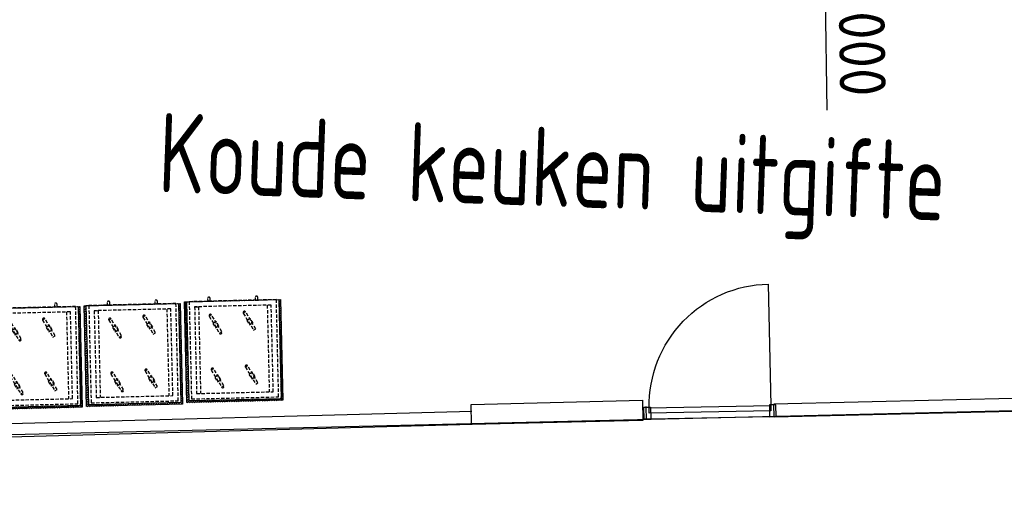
# Model space of a CAD drawing. Header units: millimetres. Extents: x 119024465 to 119292677, y 483022511 to 483148062.
# Tile 61 of 162: x 119088919 to 119096372, y 483053543 to 483057275. Entities that reach past the tile are written whole.
import ezdxf

# ---------------------------------------------------------------- set-up
doc = ezdxf.new("R2010")
doc.units = ezdxf.units.MM
doc.header["$LTSCALE"] = 100
doc.linetypes.add('HIDDEN', pattern=[0.375, 0.25, -0.125])
doc.layers.get('0').update_dxf_attribs({"linetype": 'CONTINUOUS'})
doc.layers.get('Defpoints').update_dxf_attribs({"linetype": 'CONTINUOUS'})
doc.layers.add('(22) Binnenwanden', color=1, linetype='CONTINUOUS', lineweight=0)
for name, color, linetype in [('200-3D', 1, 'CONTINUOUS'), ('510', 2, 'CONTINUOUS'), ('AL66----', 11, 'CONTINUOUS'), ('APPARAAT', 3, 'CONTINUOUS'), ('BT00----_RUIMTENRS', 7, 'CONTINUOUS'), ('LAYER22', 12, 'CONTINUOUS'), ('LAYER32', 7, 'CONTINUOUS'), ('Overlap', 8, 'CONTINUOUS')]:
    doc.layers.add(name, color=color, linetype=linetype)
doc.styles.get("Standard").update_dxf_attribs({"font": 'ISOCP.SHX'})
doc.dimstyles.new('PS 1-100', dxfattribs={"dimtxt": 350, "dimasz": 200, "dimexe": 1, "dimexo": 1, "dimgap": 100, "dimtad": 1, "dimdec": 0, "dimzin": 12, "dimdsep": 46, "dimtxsty": 'Standard', "dimblk": 'ARCHTICK', "dimcen": 0.09, "dimclrt": 2, "dimadec": 0, "dimazin": 0, "dimtfac": 1, "dimtdec": 0, "dimtofl": 0, "dimtmove": 0, "dimatfit": 3, "dimfxl": 1, "dimtolj": 1, "dimtzin": 0, "dimarcsym": 0})

# ---------------------------------------------------------------- blocks, each defined once
blk = doc.blocks.new('32-PPRAS')
at = {"layer": 'LAYER32', "color": 2, "linetype": 'Continuous'}
blk.add_lwpolyline([(0, 90), (-50, 90), (-50, 0), (0, 0)], close=True, dxfattribs=at)
blk = doc.blocks.new('32-PPLAS')
at = {"layer": 'LAYER32', "color": 2, "linetype": 'Continuous'}
blk.add_lwpolyline([(0, 90), (50, 90), (50, 0), (0, 0)], close=True, dxfattribs=at)
blk = doc.blocks.new('deur90')
at = {"layer": 'LAYER22', "color": 2, "linetype": 'Continuous'}
for points in [[(-227.4084380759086, 1169.867195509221), (-327.4084380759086, 1169.867195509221)], [(-327.4084380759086, 199.8671955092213), (-227.4084380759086, 199.8671955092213)]]:
    blk.add_lwpolyline(points, dxfattribs=at)
at = {"layer": 'LAYER32', "color": 1, "linetype": 'Continuous'}
blk.add_lwpolyline([(-317.4084380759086, 225.4296955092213, -0.4142135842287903), (-1236.845938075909, 1144.867195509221), (-317.4084380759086, 1144.867195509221)], format="xyb", dxfattribs=at)
for points in [[(-317.4084380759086, 224.8671955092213), (-317.4084380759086, 1144.867195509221), (-277.4084380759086, 1144.867195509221), (-277.4084380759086, 224.8671955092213), (-317.4084380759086, 224.8671955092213), (-317.4084380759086, 1144.867195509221)], [(-232.4084380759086, 1134.867195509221), (-232.4084380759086, 234.8671955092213)]]:
    blk.add_lwpolyline(points, dxfattribs=at)
at = {"layer": 'LAYER32', "yscale": -1, "rotation": 270.0000006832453}
for name, p in [('32-PPLAS', (-232.4084380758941, 1184.867195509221)), ('32-PPRAS', (-232.4084380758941, 184.8671955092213))]:
    blk.add_blockref(name, p, dxfattribs=at)
blk = doc.blocks.new('_ArchTick')
at = {"color": 0, "linetype": 'ByBlock', "const_width": 0.15}
blk.add_lwpolyline([(-0.5, -0.5), (0.5, 0.5)], dxfattribs=at)
blk = doc.blocks.new('*D255')
at = {"layer": '200-3D', "color": 0, "lineweight": -2, "transparency": 16777216}
for p, q in [((119094996.2689631, 483058793.7402517), (119095010.6144854, 483057793.8431541)), ((119095010.6144854, 483057793.8431541), (119095027.9047934, 483056588.6915892))]:
    blk.add_line(p, q, dxfattribs=at)
at = {"layer": 'Defpoints', "color": 0, "transparency": 16777216}
for p in [(119094996.268963, 483058793.7402516), (119095010.6144854, 483057793.843154), (119095010.6144854, 483057793.843154)]:
    blk.add_point(p, dxfattribs=at)
at = {"layer": '200-3D', "color": 0, "lineweight": -2, "transparency": 16777216, "xscale": 200, "yscale": 200, "zscale": 200}
for p, rotation in [((119094996.2689631, 483058793.7402517), 90.82196608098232), ((119095010.6144854, 483057793.8431541), 270.8219660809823)]:
    blk.add_blockref('_ArchTick', p, dxfattribs=dict(at, rotation=rotation))
at = {"layer": '200-3D', "color": 2, "transparency": 16777216, "insert": (119095295.6658935, 483057095.2226804), "char_height": 350, "attachment_point": 5, "rotation": 270.82196608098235}
blk.add_mtext('\\A1;1000', dxfattribs=at)
blk = doc.blocks.new('GNWAGEN')
at = {"layer": 'APPARAAT', "linetype": 'HIDDEN'}
for p, q in [((-590, 40), (-590, 697)), ((-70, 40), (-70, 697)), ((-660, 0), (-510, 0)), ((-620, 40), (-590, 40)), ((0, 0), (-150, 0)), ((-40, 40), (-70, 40))]:
    blk.add_line(p, q, dxfattribs=at)
for points in [[(0, 737), (-660, 737), (-660, 0), (0, 0)], [(-40, 697), (-620, 697), (-620, 40), (-40, 40)], [(-505.8720404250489, 625.8608574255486), (-430.8720404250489, 495.9570468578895), (-413.5515323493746, 505.9570468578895), (-488.5515323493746, 635.8608574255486)], [(-247.1454778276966, 642.2906597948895), (-172.1454778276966, 512.3868492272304), (-154.8249697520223, 522.3868492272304), (-229.8249697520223, 652.2906597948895)], [(-206.6705015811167, 562.4820805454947), (-180.6897394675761, 577.4820805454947), (-200.6897394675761, 612.1230966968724), (-226.6705015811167, 597.1230966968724)], [(-465.397064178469, 546.0522781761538), (-439.4163020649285, 561.0522781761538), (-459.4163020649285, 595.6932943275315), (-485.397064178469, 580.6932943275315)], [(-499.9238068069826, 217.5311729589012), (-424.9238068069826, 87.6273623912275), (-407.6032987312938, 97.6273623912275), (-482.6032987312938, 227.5311729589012)], [(-241.1972442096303, 233.9609753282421), (-166.1972442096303, 104.0571647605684), (-148.8767361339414, 114.0571647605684), (-223.8767361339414, 243.9609753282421)], [(-459.4488305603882, 137.7225937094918), (-433.4680684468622, 152.7225937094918), (-453.4680684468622, 187.3636098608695), (-479.4488305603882, 172.3636098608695)], [(-200.7222679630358, 154.1523960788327), (-174.7415058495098, 169.1523960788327), (-194.7415058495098, 203.7934122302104), (-220.7222679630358, 188.7934122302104)]]:
    blk.add_lwpolyline(points, close=True, dxfattribs=at)
for points in [[(-500, -20), (-500, 0), (-520, 0), (-520, -20)], [(-140, -20), (-140, 0), (-160, 0), (-160, -20)]]:
    blk.add_lwpolyline(points, dxfattribs=at)
for centre, radius, start, end in [((-238.4852237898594, 647.2906597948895), 10.2362468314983, 17.66642209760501, 222.333577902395), ((-163.4852237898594, 517.3868492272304), 9.869576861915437, 210.0000000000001, 29.99999999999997), ((-422.2117863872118, 500.9570468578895), 9.869576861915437, 210.0000000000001, 29.99999999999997), ((-232.5369901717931, 238.9609753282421), 10.2362468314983, 17.66642209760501, 222.333577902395), ((-416.2635527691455, 92.62736239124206), 9.869576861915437, 210.0000000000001, 29.99999999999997), ((-157.5369901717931, 109.057164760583), 9.869576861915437, 210.0000000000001, 29.99999999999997), ((-510, -20), 10, 180.0000000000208, 0), ((-150, -20), 10, 180.0000000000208, 0)]:
    blk.add_arc(centre, radius, start, end, dxfattribs=at)
blk = doc.blocks.new('GNwagendicht')
at = {"layer": 'APPARAAT'}
h = blk.add_hatch(dxfattribs=at)
h.set_pattern_fill('ANSI31', color=256, scale=100, style=0)
h.set_pattern_definition([(45, (-65979.69329723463, -57498.5146187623), (-8.838834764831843, 8.838834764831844), [])])
h.paths.add_polyline_path([(-726.8735929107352, 763.6406892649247), (0, 763.6406892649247), (0, 0), (-726.8735929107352, 0)])
h.paths.add_polyline_path([(-714.4485817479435, 751.2237174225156), (-16.56693932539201, 751.2237174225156), (-16.56693932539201, 0), (-714.4485817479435, 0)], flags=16)
for points in [[(-726.8735929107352, 763.6406892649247), (0, 763.6406892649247), (0, 0), (-726.8735929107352, 0)], [(-714.4485817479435, 751.2237174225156), (-16.56693932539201, 751.2237174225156), (-16.56693932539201, 0), (-714.4485817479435, 0)]]:
    blk.add_lwpolyline(points, close=True, dxfattribs=at)
blk.add_blockref('GNWAGEN', (-35.31826371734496, 0.09917760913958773), dxfattribs=at)

msp = doc.modelspace()

# ---------------------------------------------------------------- linework, layer by layer
at = {"layer": '(22) Binnenwanden', "lineweight": 30}
for p, q in [((119094628.47201984, 483054365.7486696), (119103138.87707984, 483054570.1373683)), ((119094630.87296055, 483054265.77749634), (119103141.27802056, 483054470.16619503)), ((119082946.32793227, 483054055.4563746), (119092340.22944327, 483054310.0576845)), ((119082949.03722033, 483053955.4930826), (119092342.93873133, 483054210.0943925))]:
    msp.add_line(p, q, dxfattribs=at)
msp.add_line((119064128.9133011, 483053543.3620084), (119118077.8839476, 483054830.9223117))
at = {"layer": 'Overlap'}
msp.add_lwpolyline([(119092336.4019637, 483054360.8139692), (119093632.7157053, 483054391.6680682), (119093636.3469962, 483054239.1018773), (119092340.0332546, 483054208.2477783)], close=True, dxfattribs=at)

# ---------------------------------------------------------------- block references
at = {"layer": '510', "rotation": 181.361694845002}
for p in [(119090166.7481929, 483055138.1479672), (119088647.5182446, 483055085.9956033), (119089407.009401, 483055108.6469199)]:
    msp.add_blockref('GNwagendicht', p, dxfattribs=at)
at = {"layer": 'AL66----', "rotation": 271.132395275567}
msp.add_blockref('deur90', (119093465.3834951, 483054013.0451898), dxfattribs=at)

# ---------------------------------------------------------------- texts
at = {"layer": 'BT00----_RUIMTENRS', "width": 0.8}
msp.add_text('Koude keuken uitgifte', height=599.9999999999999, rotation=357.9091074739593, dxfattribs=at).set_placement((119089960.9806865, 483055969.8552567))

# ---------------------------------------------------------------- dimensions: what is measured, and where the dimension line sits
at = {"layer": '200-3D'}
dim = msp.add_aligned_dim(p1=(119094996.268963, 483058793.7402518), p2=(119095010.6144854, 483057793.8431541), distance=-8.550596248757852e-10, dimstyle='PS 1-100', dxfattribs=at)
dim.commit()
dim.dimension.update_dxf_attribs({"geometry": '*D255', "text_midpoint": (119095295.6658935, 483057095.2226804)})

doc.saveas('drawing.dxf')
